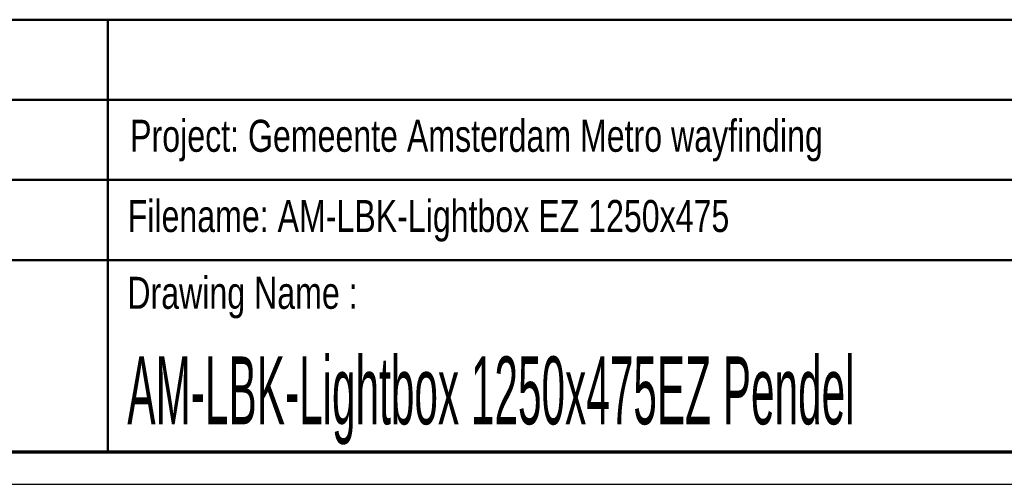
# Paper-space layout 'Section C EZ' of a CAD drawing. Header units: millimetres. Extents: x 7 to 291, y 7 to 204.
# Tile 3 of 6: x 68 to 130, y 7 to 36. Entities that reach past the tile are written whole.
import ezdxf

# ---------------------------------------------------------------- set-up
doc = ezdxf.new("R2010")
doc.units = ezdxf.units.MM
for name, color, linetype in [('LAYER1', 7, 'Continuous'), ('LAYER2', 7, 'Continuous'), ('LOGO', 7, 'Continuous')]:
    doc.layers.add(name, color=color, linetype=linetype)
doc.styles.add('SLDTEXTSTYLE1', font='TXT', dxfattribs={"width": 0.75})
doc.styles.add('SLDTEXTSTYLE8', font='TXT', dxfattribs={"width": 0.467045})

psp = doc.layouts.new('Section C EZ')

# ---------------------------------------------------------------- linework, layer by layer
at = {"layer": 'LAYER1', "lineweight": 50}
for p, q in [((8.57, 35.784), (288.57, 35.784)), ((73.57, 35.784), (73.57, 8.784)), ((38.57, 30.784), (143.57, 30.784)), ((38.57, 25.784), (143.57, 25.784)), ((8.57, 20.784), (288.57, 20.784))]:
    psp.add_line(p, q, dxfattribs=at)
at = {"layer": 'LAYER2', "lineweight": 70}
psp.add_line((288.57, 8.784), (8.57, 8.784), dxfattribs=at)
at = {"layer": 'LOGO'}
psp.add_line((6.57, 6.784), (290.57, 6.784), dxfattribs=at)

# ---------------------------------------------------------------- texts
at = {"layer": 'LOGO', "char_height": 2, "attachment_point": 1, "style": 'SLDTEXTSTYLE1'}
for s, insert in [('Project: Gemeente Amsterdam Metro wayfinding', (74.956, 29.538)), ('Filename: AM-LBK-Lightbox EZ 1250x475', (74.798, 24.531)), ('Drawing Name :', (74.78, 19.737))]:
    psp.add_mtext(s, dxfattribs=dict(at, insert=insert))
at = {"layer": 'LOGO', "color": 218, "insert": (74.78, 14.762), "char_height": 4.23333, "attachment_point": 1, "style": 'SLDTEXTSTYLE8'}
psp.add_mtext('AM-LBK-Lightbox 1250x475EZ Pendel', dxfattribs=at)

doc.saveas('drawing.dxf')
